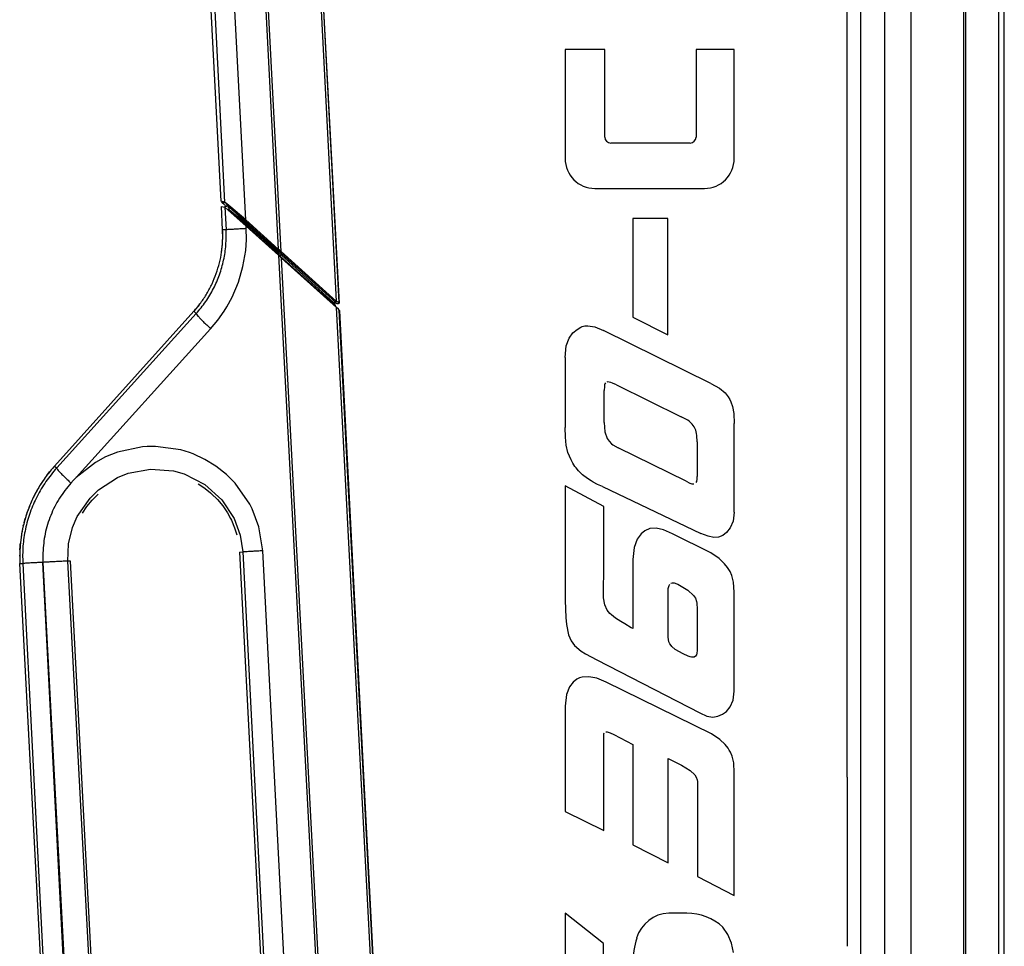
# Model space of a CAD drawing. Header units: millimetres. Extents: x -149 to 54, y -491 to 745.
# Tile 3 of 11: x -147 to 28, y -322 to -157. Entities that reach past the tile are written whole.
import ezdxf

# ---------------------------------------------------------------- set-up
doc = ezdxf.new("R2010")
doc.units = ezdxf.units.MM
doc.layers.add('1', color=7, linetype='Continuous')

# ---------------------------------------------------------------- blocks, each defined once
blk = doc.blocks.new('Diffusor-Rahmen-seitlich_1', base_point=(26.97, -426.36))
at = {"color": 1, "linetype": 'Continuous'}
blk.add_line((26.97, -425.48), (26.97, 164.63), dxfattribs=at)
at = {"color": 7, "linetype": 'Continuous'}
blk.add_line((27.97, -426.36), (27.97, 164.89), dxfattribs=at)
blk = doc.blocks.new('Standard-Diffusor-kpl_', base_point=(26.97, -426.36))
blk.add_blockref('Diffusor-Rahmen-seitlich_1', (26.97, -426.36))
blk = doc.blocks.new('Mittelteil_1__8', base_point=(-118.97, -208.33))
at = {"color": 7, "linetype": 'Continuous'}
for p, q in [((-110.95, -189.7), (-118.1, -53.18)), ((-89.97, -207.82), (-95.88, -96.64)), ((-110.88, -189.84), (-110.26, -190.4)), ((-110.17, -191.07), (-110.2, -190.54)), ((-90.65, -208.33), (-91.78, -207.32)), ((-90.88, -207.86), (-90.94, -207.72)), ((-90.74, -208.2), (-90.65, -208.33)), ((-90.65, -208.33), (-90.74, -208.2))]:
    blk.add_line(p, q, dxfattribs=at)
at = {"color": 1, "linetype": 'Continuous'}
for p, q in [((-117.37, -53.14), (-110.32, -189.85)), ((-106.57, -193.01), (-113.79, -52.93)), ((-106.1, -97.17), (-100.8, -198.2)), ((-100.28, -198.62), (-105.6, -97.15)), ((-96.31, -96.67), (-90.51, -207.43)), ((-95.88, -96.64), (-90.07, -207.66)), ((-110.32, -189.85), (-110.95, -189.7)), ((-110.88, -189.84), (-110.16, -189.98)), ((-109.94, -190.15), (-110.16, -189.98)), ((-110.16, -189.98), (-109.66, -190.5)), ((-109.22, -190.76), (-109.94, -190.15)), ((-109.66, -190.5), (-110.26, -190.4)), ((-110.2, -190.54), (-109.56, -190.69)), ((-109.54, -191.22), (-109.81, -191.16)), ((-109.66, -190.5), (-106.68, -193.16)), ((-109.54, -191.22), (-109.56, -190.69)), ((-109.16, -190.95), (-109.56, -190.69)), ((-109.1, -191.57), (-109.54, -191.22)), ((-109.54, -191.22), (-109.35, -191.46)), ((-109.43, -190.81), (-108.42, -191.76)), ((-109.35, -191.46), (-108.44, -192.28)), ((-106.57, -193.01), (-109.22, -190.76)), ((-106.37, -193.45), (-109.16, -190.95)), ((-107.94, -192.54), (-109.1, -191.57)), ((-108.42, -191.76), (-106.48, -193.6)), ((-108.44, -192.28), (-108.61, -192.22)), ((-108.13, -192.56), (-108.44, -192.28)), ((-108.44, -192.28), (-106.59, -193.92)), ((-106.24, -194.24), (-108.13, -192.56)), ((-106.47, -193.78), (-107.94, -192.54)), ((-106.68, -193.16), (-100.92, -198.34)), ((-100.8, -198.2), (-106.57, -193.01)), ((-106.47, -193.78), (-106.48, -193.6)), ((-106.48, -193.6), (-100.72, -198.78)), ((-100.71, -198.96), (-106.47, -193.78)), ((-100.6, -198.63), (-106.37, -193.45)), ((-106.59, -193.92), (-100.82, -199.11)), ((-100.48, -199.43), (-106.24, -194.24)), ((-100.28, -198.62), (-100.8, -198.2)), ((-100.71, -198.96), (-100.72, -198.78)), ((-100.44, -198.77), (-90.68, -207.58)), ((-90.51, -207.43), (-100.28, -198.62)), ((-90.68, -207.58), (-100.16, -199.03)), ((-100.48, -199.43), (-90.74, -208.2)), ((-100.32, -199.18), (-90.94, -207.72)), ((-90.94, -207.72), (-100.32, -199.18)), ((-92.21, -206.89), (-100.23, -199.65)), ((-92.21, -206.89), (-91.91, -207.16)), ((-90.68, -207.58), (-90.41, -207.82)), ((-90.68, -207.58), (-90.41, -207.82)), ((-90.07, -207.66), (-90.51, -207.43)), ((-89.97, -207.82), (-90.07, -207.66)), ((-90.88, -207.86), (-90.74, -208.2)), ((-90.74, -208.2), (-90.88, -207.86)), ((-90.41, -207.82), (-90.21, -207.87)), ((-90.21, -207.87), (-90.41, -207.82))]:
    blk.add_line(p, q, dxfattribs=at)
for points, knots in [([(-110.32, -189.85), (-110.31, -189.86), (-110.26, -189.9), (-110.2, -189.94), (-110.16, -189.98)], [0, 0, 0, 0, 0.0250885, 0.2007081, 0.2007081, 0.2007081, 0.2007081]), ([(-100.44, -198.77), (-100.52, -198.7), (-100.68, -198.56), (-100.84, -198.41), (-100.92, -198.34)], [0, 0, 0, 0, 0.3168712, 0.6340346, 0.6340346, 0.6340346, 0.6340346]), ([(-100.71, -198.96), (-100.77, -199.04), (-100.86, -199.16), (-100.75, -199.02), (-100.79, -199.07), (-100.8, -199.09), (-100.82, -199.11)], [0, 0, 0, 0, 0.1504081, 0.2082573, 0.2198271, 0.3008161, 0.3008161, 0.3008161, 0.3008161]), ([(-100.32, -199.18), (-100.41, -199.13), (-100.57, -199.02), (-100.67, -198.86), (-100.72, -198.78)], [0, 0, 0, 0, 0.304182, 0.5712151, 0.5712151, 0.5712151, 0.5712151]), ([(-100.32, -199.18), (-100.35, -199.15), (-100.47, -199.06), (-100.61, -199), (-100.71, -198.96)], [0, 0, 0, 0, 0.1245543, 0.4455456, 0.4455456, 0.4455456, 0.4455456]), ([(-100.16, -199.03), (-100.23, -198.96), (-100.38, -198.83), (-100.53, -198.7), (-100.6, -198.63)], [0, 0, 0, 0, 0.2941699, 0.5973099, 0.5973099, 0.5973099, 0.5973099]), ([(-100.44, -198.77), (-100.44, -198.76), (-100.38, -198.71), (-100.33, -198.66), (-100.28, -198.62)], [0, 0, 0, 0, 0.0277619, 0.222095, 0.222095, 0.222095, 0.222095]), ([(-100.16, -199.03), (-100.17, -199.04), (-100.22, -199.09), (-100.27, -199.14), (-100.32, -199.18)], [0, 0, 0, 0, 0.0275723, 0.2205787, 0.2205787, 0.2205787, 0.2205787]), ([(-100.48, -199.43), (-100.47, -199.42), (-100.42, -199.33), (-100.37, -199.25), (-100.32, -199.18)], [0, 0, 0, 0, 0.0364995, 0.2919961, 0.2919961, 0.2919961, 0.2919961]), ([(-90.68, -207.58), (-90.7, -207.57), (-90.74, -207.54), (-90.83, -207.46), (-90.87, -207.63), (-90.92, -207.69), (-90.94, -207.72)], [0, 0, 0, 0, 0.0757931, 0.1515863, 0.281103, 0.4106196, 0.4106196, 0.4106196, 0.4106196]), ([(-90.41, -207.82), (-90.41, -207.82), (-90.45, -207.81), (-90.51, -207.8), (-90.58, -207.78), (-90.66, -207.76), (-90.75, -207.82), (-90.83, -207.84), (-90.88, -207.86)], [0, 0, 0, 0, 0.0135704, 0.1085635, 0.2035567, 0.2171271, 0.3537882, 0.4904494, 0.4904494, 0.4904494, 0.4904494]), ([(-90.68, -207.58), (-90.67, -207.57), (-90.65, -207.55), (-90.6, -207.5), (-90.55, -207.45), (-90.52, -207.43), (-90.51, -207.43)], [0, 0, 0, 0, 0.0138809, 0.1110476, 0.2082142, 0.2220952, 0.2220952, 0.2220952, 0.2220952]), ([(-90.41, -207.82), (-90.4, -207.82), (-90.37, -207.83), (-90.31, -207.85), (-90.2, -207.88), (-90.14, -207.76), (-90.1, -207.7), (-90.08, -207.67), (-90.07, -207.66)], [0, 0, 0, 0, 0.0126873, 0.1014981, 0.1966359, 0.3100755, 0.4186307, 0.4341385, 0.4341385, 0.4341385, 0.4341385])]:
    blk.add_open_spline(points, degree=3, knots=knots, dxfattribs=at)
for points in [[(-109.56, -190.69), (-109.58, -190.66), (-109.61, -190.59), (-109.64, -190.53), (-109.66, -190.5)], [(-109.54, -191.22), (-109.5, -191.26), (-109.44, -191.34), (-109.38, -191.42), (-109.35, -191.46)], [(-106.57, -193.01), (-106.58, -193.04), (-106.62, -193.09), (-106.66, -193.14), (-106.68, -193.16)], [(-106.47, -193.78), (-106.49, -193.8), (-106.53, -193.85), (-106.57, -193.9), (-106.59, -193.92)], [(-106.48, -193.6), (-106.46, -193.57), (-106.42, -193.52), (-106.39, -193.47), (-106.37, -193.45)], [(-100.8, -198.2), (-100.82, -198.22), (-100.86, -198.27), (-100.9, -198.32), (-100.92, -198.34)], [(-100.72, -198.78), (-100.7, -198.75), (-100.66, -198.7), (-100.62, -198.65), (-100.6, -198.63)], [(-100.48, -199.43), (-100.54, -199.37), (-100.65, -199.27), (-100.76, -199.16), (-100.82, -199.11)], [(-100.23, -199.65), (-100.27, -199.61), (-100.36, -199.54), (-100.44, -199.46), (-100.48, -199.43)]]:
    blk.add_open_spline(points, degree=3, dxfattribs=at)
blk = doc.blocks.new('Rückdeckel-kpl___11', base_point=(-118.97, -208.33))
blk.add_blockref('Mittelteil_1__8', (-118.97, -208.33))
blk = doc.blocks.new('Seitenprofil__19', base_point=(0.07, -472.43))
at = {"color": 1, "linetype": 'Continuous'}
for p, q in [((20.77, -421.86), (20.77, 163.17)), ((2.47, 161.57), (2.47, -415.04)), ((6.8, -416.68), (6.8, 161.67)), ((11.4, 161.92), (11.4, -418.39))]:
    blk.add_line(p, q, dxfattribs=at)
at = {"color": 7, "linetype": 'Continuous'}
for p, q in [((21.07, 163.23), (21.07, -472.43)), ((0.07, -291.84), (0.07, -32.65))]:
    blk.add_line(p, q, dxfattribs=at)
blk = doc.blocks.new('Etikett-Odin__36', base_point=(-54.92, -354.93))
at = {"color": 7, "linetype": 'Continuous'}
for p, q in [((-42.89, -162.75), (-49.94, -162.75)), ((-49.94, -162.75), (-49.94, -182.12)), ((-42.89, -178.3), (-42.89, -162.75)), ((-19.93, -162.75), (-26.71, -162.75)), ((-26.71, -162.75), (-26.71, -178.3)), ((-19.93, -182.12), (-19.93, -162.75)), ((-27.77, -179.36), (-41.83, -179.36)), ((-44.64, -187.42), (-25.23, -187.42)), ((-37.94, -192.74), (-37.94, -210.27)), ((-31.71, -192.74), (-37.94, -192.74)), ((-31.71, -213.41), (-31.71, -192.74)), ((-37.94, -210.27), (-31.71, -213.41)), ((-49.22, -213.96), (-48.55, -213.04)), ((-48.55, -213.04), (-47.82, -212.42)), ((-47.82, -212.42), (-47.16, -212.01)), ((-47.16, -212.01), (-46.93, -211.92)), ((-46.93, -211.92), (-46.43, -211.8)), ((-46.43, -211.8), (-45.89, -211.76)), ((-45.89, -211.76), (-44.65, -211.99)), ((-44.65, -211.99), (-43.14, -212.63)), ((-24.06, -222.01), (-43.14, -212.63)), ((-49.72, -215.35), (-49.22, -213.96)), ((-49.92, -217.41), (-49.72, -215.35)), ((-49.92, -217.41), (-49.92, -229.8)), ((-42.4, -221.74), (-42.54, -221.77)), ((-42.11, -221.76), (-42.4, -221.74)), ((-41.85, -221.82), (-42.11, -221.76)), ((-42.97, -222.56), (-43.01, -223.23)), ((-43.01, -228.94), (-43.01, -223.23)), ((-42.92, -222.27), (-42.97, -222.56)), ((-42.86, -222.1), (-42.92, -222.27)), ((-42.76, -221.92), (-42.86, -222.1)), ((-41.53, -221.94), (-41.85, -221.82)), ((-40.79, -222.27), (-41.53, -221.94)), ((-40.79, -222.27), (-29.32, -227.91)), ((-24.06, -222.01), (-22.56, -222.85)), ((-22.56, -222.85), (-21.57, -223.69)), ((-21.57, -223.69), (-20.99, -224.4)), ((-20.99, -224.4), (-20.72, -224.86)), ((-20.72, -224.86), (-20.51, -225.29)), ((-20.51, -225.29), (-20.25, -226.07)), ((-20.25, -226.07), (-20.03, -227.31)), ((-28.18, -228.53), (-29.32, -227.91)), ((-27.88, -228.75), (-28.18, -228.53)), ((-27.38, -229.21), (-27.88, -228.75)), ((-20.03, -227.31), (-19.93, -229.11)), ((-49.89, -231.55), (-49.92, -229.8)), ((-43.01, -228.94), (-42.88, -230.56)), ((-27.02, -229.72), (-27.38, -229.21)), ((-26.76, -230.27), (-27.02, -229.72)), ((-26.6, -230.89), (-26.76, -230.27)), ((-19.92, -244.86), (-19.93, -229.11)), ((-49.76, -232.96), (-49.89, -231.55)), ((-42.88, -230.56), (-42.46, -231.78)), ((-42.46, -231.78), (-42.13, -232.27)), ((-26.55, -231.23), (-26.6, -230.89)), ((-26.49, -232.35), (-26.55, -231.23)), ((-49.45, -234.23), (-49.76, -232.96)), ((-42.13, -232.27), (-41.7, -232.7)), ((-41.7, -232.7), (-41.45, -232.9)), ((-41.45, -232.9), (-40.54, -233.42)), ((-28.48, -239.36), (-40.54, -233.42)), ((-26.49, -232.35), (-26.49, -238.51)), ((-48.88, -235.54), (-49.45, -234.23)), ((-48.55, -236.15), (-48.88, -235.54)), ((-48.19, -236.71), (-48.55, -236.15)), ((-48, -236.98), (-48.19, -236.71)), ((-47.58, -237.49), (-48, -236.98)), ((-46.85, -238.21), (-47.58, -237.49)), ((-45.99, -238.88), (-46.85, -238.21)), ((-45.33, -239.3), (-45.99, -238.88)), ((-26.59, -239.4), (-26.51, -239.01)), ((-26.51, -239.01), (-26.49, -238.51)), ((-49.92, -240.18), (-49.94, -260.53)), ((-43.08, -243.84), (-49.92, -240.18)), ((-44.96, -239.5), (-45.33, -239.3)), ((-44.17, -239.91), (-44.96, -239.5)), ((-43.29, -240.31), (-44.17, -239.91)), ((-43.29, -240.31), (-25.84, -248.6)), ((-28.48, -239.36), (-27.83, -239.67)), ((-27.83, -239.67), (-27.45, -239.8)), ((-27.45, -239.8), (-27.09, -239.83)), ((-26.68, -239.6), (-26.59, -239.4)), ((-43.07, -255.38), (-43.08, -243.84)), ((-19.92, -244.86), (-20.12, -246.45)), ((-34.91, -247.74), (-35.82, -248.12)), ((-33.8, -247.67), (-34.91, -247.74)), ((-32.47, -247.95), (-33.8, -247.67)), ((-30.87, -248.66), (-32.47, -247.95)), ((-20.63, -247.64), (-21.29, -248.47)), ((-20.12, -246.45), (-20.63, -247.64)), ((-37.15, -249.62), (-37.68, -251.1)), ((-36.47, -248.66), (-37.15, -249.62)), ((-35.82, -248.12), (-36.47, -248.66)), ((-24.1, -252.03), (-30.87, -248.66)), ((-24.54, -249.09), (-25.84, -248.6)), ((-23.55, -249.31), (-24.54, -249.09)), ((-22.73, -249.25), (-23.55, -249.31)), ((-21.94, -248.95), (-22.73, -249.25)), ((-21.29, -248.47), (-21.94, -248.95)), ((-37.68, -251.1), (-37.9, -253.24)), ((-22.61, -253.08), (-24.1, -252.03)), ((-21.65, -253.99), (-22.61, -253.08)), ((-37.9, -253.24), (-37.94, -265.48)), ((-21.12, -254.66), (-21.65, -253.99)), ((-20.92, -254.98), (-21.12, -254.66)), ((-43.13, -258.43), (-43.07, -255.38)), ((-20.67, -255.38), (-20.92, -254.98)), ((-20.35, -256.1), (-20.67, -255.38)), ((-20.06, -257.28), (-20.35, -256.1)), ((-43.13, -259.03), (-43.13, -258.43)), ((-31.66, -259.17), (-31.63, -258.39)), ((-31.63, -258.39), (-31.6, -258.18)), ((-31.6, -258.18), (-31.5, -257.83)), ((-31.5, -257.83), (-31.35, -257.58)), ((-31.16, -257.43), (-30.96, -257.37)), ((-30.96, -257.37), (-30.58, -257.39)), ((-30.58, -257.39), (-30.09, -257.54)), ((-30.09, -257.54), (-29.92, -257.58)), ((-29.92, -257.58), (-28.18, -258.66)), ((-19.94, -259.05), (-20.06, -257.28)), ((-43.1, -260.06), (-43.13, -259.03)), ((-42.91, -261.28), (-43.1, -260.06)), ((-31.66, -266.05), (-31.66, -259.17)), ((-28.18, -258.66), (-27.14, -259.61)), ((-27.14, -259.61), (-26.82, -260.11)), ((-26.82, -260.11), (-26.63, -260.66)), ((-19.94, -276.58), (-19.94, -259.05)), ((-49.94, -260.53), (-49.83, -263.53)), ((-42.47, -262.24), (-42.91, -261.28)), ((-26.63, -260.66), (-26.56, -260.96)), ((-26.56, -260.96), (-26.49, -262.03)), ((-49.83, -263.53), (-49.71, -264.75)), ((-42.01, -262.8), (-42.47, -262.24)), ((-41.71, -263.07), (-42.01, -262.8)), ((-40.98, -263.62), (-41.71, -263.07)), ((-40.03, -264.23), (-40.98, -263.62)), ((-26.49, -262.03), (-26.49, -269.4)), ((-49.71, -264.75), (-49.32, -266.58)), ((-39.35, -264.65), (-40.03, -264.23)), ((-38.19, -265.34), (-39.35, -264.65)), ((-37.94, -265.48), (-38.19, -265.34)), ((-49.32, -266.58), (-48.87, -267.64)), ((-31.64, -267.03), (-31.66, -266.05)), ((-31.51, -267.83), (-31.64, -267.03)), ((-48.87, -267.64), (-48.25, -268.49)), ((-48.25, -268.49), (-47.08, -269.48)), ((-31.36, -268.18), (-31.51, -267.83)), ((-31.15, -268.51), (-31.36, -268.18)), ((-31.01, -268.68), (-31.15, -268.51)), ((-30.44, -269.18), (-31.01, -268.68)), ((-47.08, -269.48), (-46.34, -269.96)), ((-46.34, -269.96), (-44.32, -271.04)), ((-28.98, -269.98), (-30.44, -269.18)), ((-28.13, -270.39), (-28.98, -269.98)), ((-27.78, -270.51), (-28.13, -270.39)), ((-27.5, -270.57), (-27.78, -270.51)), ((-27.18, -270.57), (-27.5, -270.57)), ((-27.03, -270.53), (-27.18, -270.57)), ((-26.8, -270.39), (-27.03, -270.53)), ((-26.63, -270.13), (-26.8, -270.39)), ((-26.54, -269.86), (-26.63, -270.13)), ((-26.49, -269.4), (-26.54, -269.86)), ((-44.32, -271.04), (-26.02, -280.41)), ((-46.89, -274.09), (-47.4, -274.25)), ((-45.7, -274.02), (-46.89, -274.09)), ((-44.28, -274.3), (-45.7, -274.02)), ((-49.17, -275.81), (-49.7, -277.17)), ((-48.5, -274.97), (-49.17, -275.81)), ((-47.84, -274.48), (-48.5, -274.97)), ((-47.4, -274.25), (-47.84, -274.48)), ((-42.65, -274.97), (-44.28, -274.3)), ((-23.99, -284.16), (-42.65, -274.97)), ((-49.7, -277.17), (-49.92, -279.24)), ((-20.14, -278.16), (-19.94, -276.58)), ((-49.92, -279.24), (-49.92, -297.94)), ((-21.32, -280.2), (-20.66, -279.37)), ((-20.66, -279.37), (-20.14, -278.16)), ((-26.02, -280.41), (-24.77, -281.01)), ((-24.77, -281.01), (-23.73, -281.19)), ((-23.73, -281.19), (-22.83, -281.05)), ((-22.83, -281.05), (-21.99, -280.69)), ((-21.99, -280.69), (-21.32, -280.2)), ((-43.08, -284.36), (-43.04, -284.15)), ((-43.08, -301.3), (-43.08, -284.36)), ((-43.04, -284.15), (-42.98, -284)), ((-42.7, -283.79), (-42.47, -283.79)), ((-42.47, -283.79), (-41.92, -283.97)), ((-41.92, -283.97), (-41.29, -284.28)), ((-41.29, -284.28), (-37.9, -286.02)), ((-22.5, -285.17), (-23.99, -284.16)), ((-37.9, -286.02), (-37.9, -303.85)), ((-21.54, -286.05), (-22.5, -285.17)), ((-21.01, -286.71), (-21.54, -286.05)), ((-20.81, -287.03), (-21.01, -286.71)), ((-20.58, -287.42), (-20.81, -287.03)), ((-20.28, -288.14), (-20.58, -287.42)), ((-20.03, -289.31), (-20.28, -288.14)), ((-31.66, -307.03), (-31.67, -288.53)), ((-31.67, -288.53), (-29.28, -289.74)), ((-29.28, -289.74), (-27.78, -290.66)), ((-19.92, -291.08), (-20.03, -289.31)), ((-27.78, -290.66), (-26.92, -291.44)), ((-26.92, -291.44), (-26.68, -291.86)), ((-19.92, -312.83), (-19.92, -291.08)), ((-26.68, -291.86), (-26.53, -292.34)), ((-26.53, -292.34), (-26.48, -292.62)), ((-26.48, -292.62), (-26.43, -293.66)), ((-26.43, -293.66), (-26.43, -309.48)), ((-49.92, -297.94), (-43.08, -301.3)), ((-37.9, -303.85), (-31.66, -307.03)), ((-26.43, -309.48), (-19.92, -312.83)), ((-49.91, -315.96), (-49.97, -338.89)), ((-45.95, -319.09), (-49.91, -315.96)), ((-31.07, -315.96), (-31.56, -315.97)), ((-28.32, -315.96), (-31.07, -315.96)), ((-43.1, -321.34), (-45.95, -319.09)), ((-21.06, -319.76), (-21.96, -318.43)), ((-20.43, -321.27), (-21.06, -319.76)), ((-20.04, -322.96), (-20.43, -321.27)), ((-43.1, -336.62), (-43.1, -321.34))]:
    blk.add_line(p, q, dxfattribs=at)
for centre, radius, start, end in [((-41.83, -178.3), 1.06, 180, 270), ((-27.77, -178.3), 1.06, 270, 0), ((-44.64, -182.12), 5.3, 180, 270), ((-25.23, -182.12), 5.3, 270, 0), ((-31.29, -322.19), 6.23, 92.5295, 163.0867), ((-28.32, -325.37), 9.41, 47.4795, 89.9992), ((-22.66, -324.81), 15.24, 163.0867, 180)]:
    blk.add_arc(centre, radius, start, end, dxfattribs=at)
blk = doc.blocks.new('Seitenteil-rechts-kpl___37', base_point=(-136.13, -491.43))
for name, p in [('Seitenprofil__19', (0.07, -472.43)), ('Etikett-Odin__36', (-54.92, -354.93))]:
    blk.add_blockref(name, p)
blk = doc.blocks.new('Gehaeuse-kpl___38', base_point=(-136.13, -491.43))
blk.add_blockref('Seitenteil-rechts-kpl___37', (-136.13, -491.43))
blk = doc.blocks.new('Montage-fuer-Funktionstest__39', base_point=(-136.13, -491.43))
blk.add_blockref('Gehaeuse-kpl___38', (-136.13, -491.43))
blk = doc.blocks.new('Griff-1__40', base_point=(-146.67, -438.8))
at = {"color": 1, "linetype": 'Continuous'}
for p, q in [((-110.71, -197.24), (-110.7, -197)), ((-110.7, -197), (-110.65, -195.84)), ((-145.36, -244.9), (-145.29, -244.7)), ((-146.6, -250.98), (-146.59, -250.83)), ((-146.59, -250.83), (-146.56, -250.51))]:
    blk.add_line(p, q, dxfattribs=at)
at = {"color": 7, "linetype": 'Continuous'}
for p, q in [((-140.5, -236.65), (-115.79, -209.21)), ((-114.8, -208.01), (-115.79, -209.21)), ((-141.37, -237.68), (-140.5, -236.65)), ((-142.19, -238.75), (-142.05, -238.57)), ((-141.86, -238.32), (-141.37, -237.68)), ((-144.37, -242.46), (-144.25, -242.22)), ((-145.9, -246.73), (-145.7, -245.98)), ((-146.04, -247.28), (-145.99, -247.07)), ((-146.63, -251.5), (-146.62, -251.28)), ((-146.67, -252.62), (-146.66, -252.46)), ((-139.36, -392.78), (-146.63, -253.97))]:
    blk.add_line(p, q, dxfattribs=at)
for points, knots in [([(-110.65, -195.84), (-110.66, -195.66), (-110.66, -195.31), (-110.67, -194.96), (-110.68, -194.78)], [0, 0, 0, 0, 0.529727, 1.059226, 1.059226, 1.059226, 1.059226]), ([(-110.86, -198.7), (-110.82, -198.37), (-110.73, -197.72), (-110.7, -197.07), (-110.68, -196.74)], [0, 0, 0, 0, 0.981566, 1.96312, 1.96312, 1.96312, 1.96312]), ([(-142.19, -238.75), (-142.57, -239.31), (-143.33, -240.42), (-143.94, -241.62), (-144.25, -242.22)], [0, 0, 0, 0, 2.018717, 4.03723, 4.03723, 4.03723, 4.03723]), ([(-144.59, -242.95), (-144.72, -243.24), (-144.97, -243.81), (-145.18, -244.4), (-145.29, -244.7)], [0, 0, 0, 0, 0.941755, 1.883475, 1.883475, 1.883475, 1.883475]), ([(-145.29, -244.7), (-145.36, -244.91), (-145.51, -245.34), (-145.64, -245.77), (-145.7, -245.98)], [0, 0, 0, 0, 0.67336, 1.346706, 1.346706, 1.346706, 1.346706]), ([(-146.04, -247.28), (-146.18, -247.94), (-146.46, -249.26), (-146.57, -250.6), (-146.62, -251.28)], [0, 0, 0, 0, 2.019383, 4.038701, 4.038701, 4.038701, 4.038701]), ([(-146.67, -252.62), (-146.67, -252.85), (-146.66, -253.3), (-146.64, -253.74), (-146.63, -253.97)], [0, 0, 0, 0, 0.673273, 1.346547, 1.346547, 1.346547, 1.346547])]:
    blk.add_open_spline(points, degree=3, knots=knots, dxfattribs=at)
blk = doc.blocks.new('Griff-2_1__41', base_point=(-146.72, -486.87))
at = {"color": 7, "linetype": 'Continuous'}
for p, q in [((-110.9, -190.61), (-110.27, -190.76)), ((-110.68, -194.78), (-110.9, -190.61)), ((-110.27, -190.76), (-109.17, -191.72)), ((-109.17, -191.72), (-106.51, -194.1)), ((-106.51, -194.1), (-100.75, -199.28)), ((-100.22, -199.76), (-100.75, -199.28)), ((-100.22, -199.76), (-90.46, -208.56)), ((-140.5, -236.65), (-115.79, -209.21)), ((-90.14, -208.85), (-90.46, -208.56)), ((-90.01, -208.98), (-90.14, -208.85)), ((-90.01, -208.98), (-89.9, -209.13)), ((-81.51, -371.46), (-89.9, -209.13)), ((-115, -239.82), (-114.34, -240.24)), ((-114.34, -240.24), (-113.77, -240.64)), ((-113.77, -240.64), (-112.8, -241.41)), ((-134.74, -243.82), (-133.81, -242.68)), ((-133.81, -242.68), (-133.66, -242.51)), ((-133.66, -242.51), (-132.78, -241.63)), ((-112.8, -241.41), (-112.63, -241.56)), ((-112.63, -241.56), (-111.59, -242.6)), ((-111.59, -242.6), (-110.65, -243.74)), ((-135.56, -245.04), (-134.74, -243.82)), ((-110.65, -243.74), (-110.27, -244.27)), ((-110.27, -244.27), (-109.83, -244.96)), ((-109.83, -244.96), (-109.28, -245.94)), ((-109.28, -245.94), (-109.13, -246.25)), ((-109.13, -246.25), (-108.56, -247.61)), ((-108.56, -247.61), (-108.17, -248.85)), ((-107.69, -251.93), (-100.41, -390.74)), ((-139.36, -392.78), (-146.63, -253.97)), ((-130.37, -392.31), (-137.65, -253.5))]:
    blk.add_line(p, q, dxfattribs=at)
at = {"color": 1, "linetype": 'Continuous'}
for p, q in [((-110.27, -190.76), (-110.06, -194.75)), ((-110.06, -194.75), (-110.68, -194.78)), ((-106.49, -194.54), (-106.51, -194.1)), ((-106.46, -196.48), (-106.49, -194.54)), ((-106.59, -198.4), (-106.46, -196.48)), ((-106.71, -199.36), (-106.59, -198.4)), ((-107.07, -201.25), (-106.71, -199.36)), ((-100.75, -199.28), (-91.7, -371.87)), ((-91.2, -371.85), (-100.22, -199.76)), ((-107.88, -204.05), (-107.07, -201.25)), ((-109, -206.7), (-107.88, -204.05)), ((-109.92, -208.39), (-109, -206.7)), ((-115.79, -209.21), (-115.35, -209.61)), ((-111.55, -210.79), (-110.43, -209.21)), ((-110.43, -209.21), (-109.92, -208.39)), ((-81.94, -371.37), (-90.46, -208.56)), ((-81.51, -371.46), (-90.01, -208.98)), ((-115.35, -209.61), (-140.11, -237)), ((-112.8, -212.29), (-111.55, -210.79)), ((-136.64, -238.66), (-112.8, -212.29)), ((-124.9, -233.25), (-129.33, -234.2)), ((-124.06, -233.19), (-124.9, -233.25)), ((-122.61, -233.17), (-124.06, -233.19)), ((-118.11, -233.8), (-122.61, -233.17)), ((-116.53, -234.28), (-118.11, -233.8)), ((-131.43, -235.05), (-133.24, -236.03)), ((-129.33, -234.2), (-131.43, -235.05)), ((-115.93, -234.51), (-116.53, -234.28)), ((-113.85, -235.47), (-115.93, -234.51)), ((-111.88, -236.67), (-113.85, -235.47)), ((-140.5, -236.65), (-140.11, -237)), ((-133.24, -236.03), (-136.64, -238.66)), ((-127.43, -237.92), (-123.48, -237.19)), ((-123.48, -237.19), (-119.39, -237.51)), ((-119.39, -237.51), (-117.47, -238.04)), ((-109.99, -238.17), (-111.88, -236.67)), ((-137.58, -239.67), (-137.12, -239.17)), ((-137.12, -239.17), (-136.64, -238.66)), ((-132.7, -240.86), (-129.35, -238.69)), ((-129.35, -238.69), (-127.43, -237.92)), ((-117.47, -238.04), (-113.81, -239.91)), ((-108.47, -239.69), (-109.99, -238.17)), ((-134.2, -242.33), (-132.7, -240.86)), ((-113.81, -239.91), (-110.8, -242.63)), ((-105.86, -243.41), (-108.47, -239.69)), ((-136.45, -245.61), (-134.2, -242.33)), ((-110.8, -242.63), (-108.62, -245.99)), ((-105.43, -244.27), (-105.86, -243.41)), ((-104.24, -247.42), (-105.43, -244.27)), ((-137.28, -247.54), (-136.45, -245.61)), ((-108.62, -245.99), (-107.57, -248.89)), ((-138, -250.44), (-137.28, -247.54)), ((-103.54, -251.69), (-104.24, -247.42)), ((-107.57, -248.89), (-107.11, -251.9)), ((-138.14, -253.52), (-138, -250.44)), ((-107.69, -251.93), (-107.11, -251.9)), ((-107.11, -251.9), (-99.95, -390.71)), ((-96.38, -390.51), (-103.54, -251.69)), ((-146.63, -253.97), (-146.13, -253.94)), ((-146.13, -253.94), (-138.97, -392.76)), ((-135.4, -392.55), (-142.56, -253.74)), ((-142.56, -253.74), (-135.17, -392.54)), ((-137.65, -253.5), (-138.14, -253.52)), ((-130.76, -392.33), (-138.14, -253.52))]:
    blk.add_line(p, q, dxfattribs=at)
for points, knots in [([(-115.35, -209.61), (-114.77, -208.92), (-113.62, -207.54), (-112.25, -205.21), (-111.17, -202.73), (-110.44, -200.13), (-110.03, -197.45), (-110.05, -195.65), (-110.06, -194.75)], [0, 0, 0, 0, 2.69089, 5.384172, 8.079574, 10.776729, 13.475018, 16.173749, 16.173749, 16.173749, 16.173749]), ([(-106.49, -194.54), (-106.8, -194.56), (-107.4, -194.59), (-108.24, -194.64), (-108.96, -194.68), (-109.51, -194.71), (-109.86, -194.73), (-110.02, -194.74), (-110.06, -194.75)], [0, 0, 0, 0, 0.939145, 1.799577, 2.531373, 3.092081, 3.453431, 3.581971, 3.581971, 3.581971, 3.581971]), ([(-115.35, -209.61), (-115.33, -209.65), (-115.25, -209.81), (-115.02, -210.1), (-114.63, -210.52), (-114.11, -211.05), (-113.49, -211.65), (-113.03, -212.07), (-112.8, -212.29)], [0, 0, 0, 0, 0.142482, 0.525357, 1.108024, 1.864578, 2.750164, 3.711891, 3.711891, 3.711891, 3.711891]), ([(-140.11, -237), (-140.77, -237.79), (-142.09, -239.36), (-143.65, -242.02), (-144.87, -244.85), (-145.71, -247.81), (-146.18, -250.86), (-146.15, -252.92), (-146.13, -253.94)], [0, 0, 0, 0, 3.069904, 6.141232, 9.213796, 12.287323, 15.361415, 18.435669, 18.435669, 18.435669, 18.435669]), ([(-140.11, -237), (-140.09, -237.05), (-140.02, -237.2), (-139.79, -237.5), (-139.4, -237.91), (-138.88, -238.44), (-138.26, -239.04), (-137.81, -239.45), (-137.58, -239.67)], [0, 0, 0, 0, 0.141595, 0.521994, 1.100936, 1.85297, 2.733824, 3.691259, 3.691259, 3.691259, 3.691259]), ([(-137.58, -239.67), (-138.29, -240.55), (-139.73, -242.31), (-141.24, -245.38), (-142.28, -248.64), (-142.48, -250.91), (-142.57, -252.04)], [0, 0, 0, 0, 3.396733, 6.796296, 10.198056, 13.601142, 13.601142, 13.601142, 13.601142]), ([(-142.57, -252.04), (-142.58, -252.32), (-142.59, -252.89), (-142.57, -253.45), (-142.56, -253.74)], [0, 0, 0, 0, 0.848318, 1.696644, 1.696644, 1.696644, 1.696644]), ([(-103.54, -251.69), (-103.85, -251.71), (-104.45, -251.74), (-105.29, -251.79), (-106.01, -251.83), (-106.56, -251.86), (-106.91, -251.88), (-107.07, -251.89), (-107.11, -251.9)], [0, 0, 0, 0, 0.939145, 1.799577, 2.531373, 3.092081, 3.45343, 3.58197, 3.58197, 3.58197, 3.58197]), ([(-142.56, -253.74), (-142.87, -253.75), (-143.47, -253.78), (-144.31, -253.83), (-145.03, -253.87), (-145.58, -253.9), (-145.93, -253.93), (-146.09, -253.94), (-146.13, -253.94)], [0, 0, 0, 0, 0.939716, 1.800768, 2.533153, 3.094344, 3.456013, 3.584667, 3.584667, 3.584667, 3.584667]), ([(-138.14, -253.52), (-138.18, -253.52), (-138.3, -253.53), (-138.56, -253.54), (-138.98, -253.55), (-139.53, -253.58), (-140.19, -253.61), (-140.94, -253.65), (-141.74, -253.69), (-142.28, -253.72), (-142.56, -253.74)], [0, 0, 0, 0, 0.096372, 0.366874, 0.789166, 1.348835, 2.021936, 2.779664, 3.589595, 4.417069, 4.417069, 4.417069, 4.417069])]:
    blk.add_open_spline(points, degree=3, knots=knots, dxfattribs=at)
at = {"color": 7, "linetype": 'Continuous'}
for points, knots in [([(-111.8, -202.5), (-111.6, -201.88), (-111.2, -200.63), (-110.83, -198.7), (-110.63, -196.74), (-110.67, -195.43), (-110.68, -194.78)], [0, 0, 0, 0, 1.963136, 3.92615, 5.88909, 7.852005, 7.852005, 7.852005, 7.852005]), ([(-115.79, -209.21), (-115.37, -208.71), (-114.52, -207.71), (-113.44, -206.07), (-112.51, -204.34), (-112.04, -203.11), (-111.8, -202.5)], [0, 0, 0, 0, 1.962633, 3.925018, 5.887177, 7.849134, 7.849134, 7.849134, 7.849134]), ([(-140.5, -236.65), (-141.01, -237.25), (-142.03, -238.45), (-143.32, -240.42), (-144.44, -242.5), (-145.01, -243.97), (-145.29, -244.7)], [0, 0, 0, 0, 2.355238, 4.710174, 7.064832, 9.419247, 9.419247, 9.419247, 9.419247]), ([(-145.29, -244.7), (-145.53, -245.45), (-146.01, -246.94), (-146.45, -249.26), (-146.69, -251.61), (-146.65, -253.18), (-146.63, -253.97)], [0, 0, 0, 0, 2.355845, 4.711543, 7.067152, 9.422731, 9.422731, 9.422731, 9.422731])]:
    blk.add_open_spline(points, degree=3, knots=knots, dxfattribs=at)
blk = doc.blocks.new('S360-C__51', base_point=(-148.55, -491.43))
for name, p in [('Montage-fuer-Funktionstest__39', (-136.13, -491.43)), ('Standard-Diffusor-kpl_', (26.97, -426.36)), ('Rückdeckel-kpl___11', (-118.97, -208.33)), ('Griff-2_1__41', (-146.72, -486.87)), ('Griff-1__40', (-146.67, -438.8))]:
    blk.add_blockref(name, p)
blk = doc.blocks.new('AllgA', base_point=(-48.4, 115.6))
at = {"layer": '1', "color": 7, "linetype": 'Continuous'}
blk.add_line((0.07, -291.84), (0.07, -321.84), dxfattribs=at)
blk.add_blockref('S360-C__51', (-148.55, -491.43))

msp = doc.modelspace()

# ---------------------------------------------------------------- block references
msp.add_blockref('AllgA', (-48.4, 115.6))

doc.saveas('drawing.dxf')
